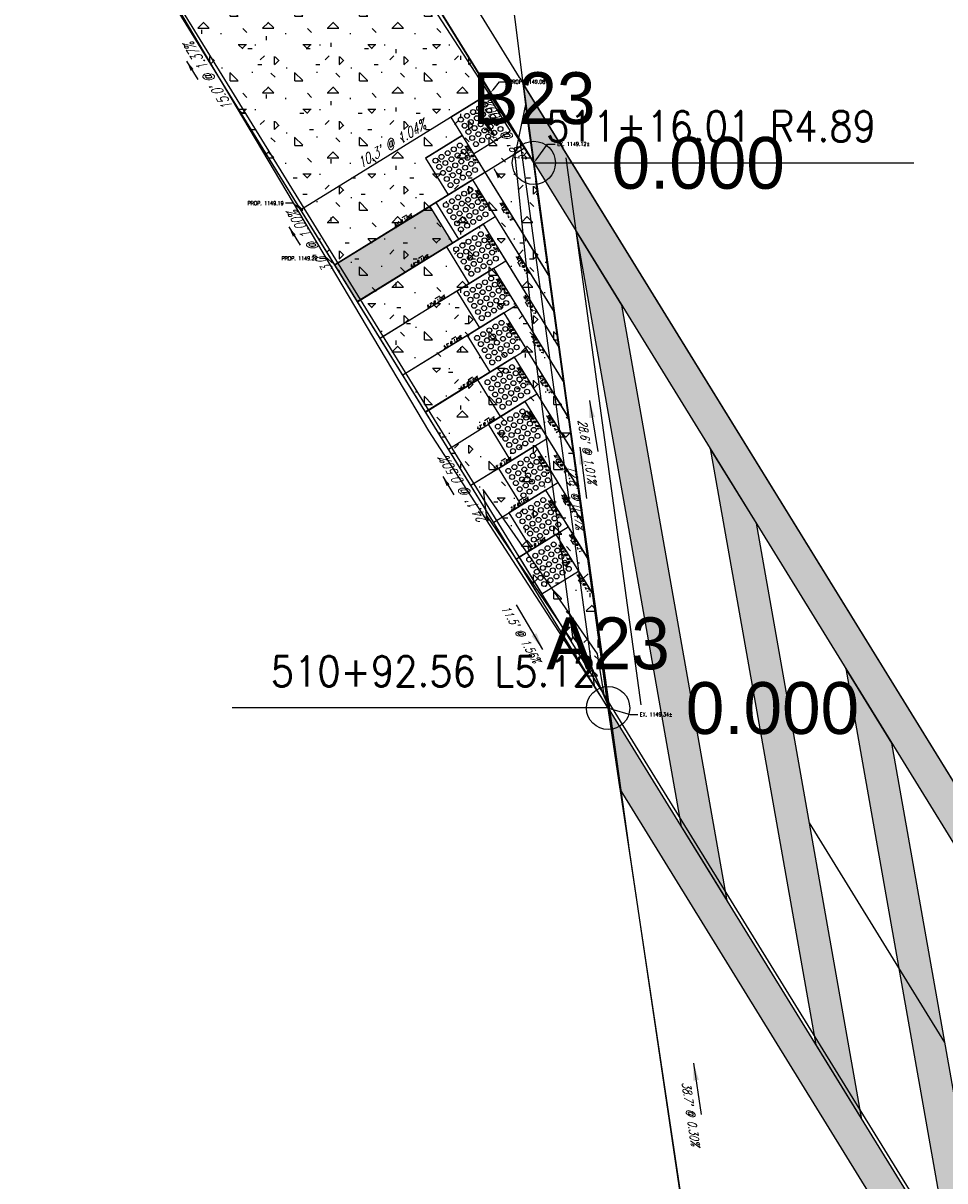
# Model space of a CAD drawing. Extents: x 167754 to 212748, y 396132 to 454338.
# Tile 22 of 147: x 180170 to 180213, y 414876 to 414930. Entities that reach past the tile are written whole.
import ezdxf
from ezdxf import colors
from ezdxf.entities.mleader import LeaderData, LeaderLine
from ezdxf.enums import TextEntityAlignment as Align
from ezdxf.math import Vec2, Vec3

# ---------------------------------------------------------------- set-up
doc = ezdxf.new("R2010")
doc.units = 0
doc.header["$MEASUREMENT"] = 0
doc.layers.get('0').update_dxf_attribs({"linetype": 'CONTINUOUS'})
for name, color, linetype, plot in [('0_3DP_MAT', 181, 'CONTINUOUS', False), ('0_EX. 3DP', 31, 'CONTINUOUS', False), ('0_QUANTITIES_PAVEMENT REMOVED', 130, 'CONTINUOUS', False), ('SC_SCRATCH-1', 7, 'CONTINUOUS', False), ('SC_SCRATCH-2', 2, 'CONTINUOUS', False)]:
    doc.layers.add(name, color=color, linetype=linetype, plot=plot)
for name, color, linetype in [('0_PNTS', 1, 'CONTINUOUS'), ('L141', 7, 'CONTINUOUS'), ('L148', 7, 'CONTINUOUS'), ('PNTDESC', 3, 'CONTINUOUS'), ('PNTELEV', 5, 'CONTINUOUS'), ('PNTNO', 7, 'CONTINUOUS'), ('PV_P_CURB', 3, 'CONTINUOUS'), ('PV_P_CURB_RAMP', 3, 'CONTINUOUS'), ('PV_P_CURB_RAMP_DOMES', 7, 'CONTINUOUS'), ('PV_P_CURB_RAMP_HATCH', 3, 'CONTINUOUS'), ('PV_P_GRADE_BREAKS', 3, 'CONTINUOUS'), ('SC_SCRATCH-6', 6, 'CONTINUOUS')]:
    doc.layers.add(name, color=color, linetype=linetype)
doc.styles.add('PTXT', font='TXT')
doc.styles.add('romans', font='romans.shx', dxfattribs={"width": 0.75, "oblique": 22.5})
doc.styles.get("Standard").update_dxf_attribs({"font": 'romans.shx', "width": 0.9})
doc.dimstyles.new('4P', dxfattribs={"dimscale": 4, "dimtxt": 0.14, "dimasz": 0.14, "dimexe": 0.05, "dimexo": 0.05, "dimgap": 0.05, "dimtad": 1, "dimzin": 0, "dimdsep": 46, "dimtxsty": 'romans', "dimcen": 0, "dimdle": 0.1, "dimclrd": 1, "dimclre": 1, "dimclrt": 7, "dimaunit": 1, "dimadec": 4, "dimazin": 0, "dimtfac": 1, "dimtmove": 0, "dimatfit": 2, "dimfxl": 1, "dimtvp": 1, "dimtolj": 1, "dimtzin": 0, "dimarcsym": 0})

# ---------------------------------------------------------------- blocks, each defined once
blk = doc.blocks.new('SPT4')
at = {"color": 0, "linetype": 'Continuous'}
blk.add_circle((0, 0), 0.5, dxfattribs=at)
blk = doc.blocks.new('SRVPNO1')
at = {"layer": 'PNTDESC', "style": 'PTXT'}
blk.add_attdef('DESC2', text='', height=1, dxfattribs=at).set_placement((0, -1.75), align=Align.CENTER)
at = {"layer": 'PNTELEV', "style": 'PTXT'}
blk.add_attdef('ELEV2', (1.5, -0.5), '', height=1, dxfattribs=at)
at = {"layer": 'PNTNO', "style": 'PTXT'}
blk.add_attdef('PT#', text='', height=1, dxfattribs=at).set_placement((0, 0.75), align=Align.CENTER)

msp = doc.modelspace()

# ---------------------------------------------------------------- hatches: boundary and pattern name
at = {"layer": 'L141', "transparency": 33554495}
h = msp.add_hatch(color=256, dxfattribs=at)
h.dxf.hatch_style = 1
h.paths.add_polyline_path([(180209.273, 414878.889), (180204.389, 414906.502), (180202.253, 414909.964), (180207.139, 414882.349)])
h = msp.add_hatch(color=256, dxfattribs=at)
h.dxf.hatch_style = 1
h.paths.add_polyline_path([(180215.557, 414868.701), (180210.673, 414896.314), (180208.538, 414899.776), (180213.423, 414872.161)])
at = {"layer": 'L148', "transparency": 33554495}
h = msp.add_hatch(color=256, dxfattribs=at)
h.dxf.hatch_style = 1
h.paths.add_polyline_path([(180189.251, 414921.185), (180190.3, 414919.485), (180185.905, 414916.772), (180184.855, 414918.474)])

# ---------------------------------------------------------------- linework, layer by layer
at = {"layer": '0_3DP_MAT', "color": 211}
for points in [[(180191.24, 414922.412), (180195.029, 414916.271)], [(180191.723, 414920.359), (180185.906, 414916.771)], [(180191.723, 414920.359), (180195.253, 414914.636)], [(180192.206, 414918.306), (180186.956, 414915.068)], [(180192.206, 414918.306), (180195.477, 414913.002)], [(180192.688, 414916.253), (180188.007, 414913.365)], [(180192.688, 414916.253), (180195.702, 414911.368)], [(180193.171, 414914.2), (180189.057, 414911.662)], [(180193.171, 414914.2), (180195.926, 414909.734)], [(180193.654, 414912.147), (180194.704, 414910.445)], [(180193.654, 414912.147), (180196.158, 414908.087)], [(180194.137, 414910.094), (180191.158, 414908.257)], [(180194.137, 414910.094), (180196.375, 414906.465)], [(180194.619, 414908.041), (180196.617, 414904.803)], [(180195.102, 414905.988), (180196.846, 414903.161)], [(180213.125, 414882.454), (180206.844, 414892.62)]]:
    msp.add_lwpolyline(points, dxfattribs=at)
for points in [[(180183.28, 414921.027, 1149.189), (180175.404, 414933.797, 1148.983)], [(180191.24, 414922.412, 1149.141), (180192.29, 414920.71, 1149.151), (180195.019, 414916.286, 1149.179)], [(180185.908, 414916.768, 1149.229), (180191.723, 414920.359, 1149.158)], [(180191.723, 414920.359, 1149.158), (180192.773, 414918.657, 1149.168), (180195.245, 414914.624, 1149.194)], [(180186.945, 414915.085, 1149.239), (180192.206, 414918.306, 1149.175)], [(180192.206, 414918.306, 1149.175), (180193.256, 414916.604, 1149.185), (180195.463, 414913.025, 1149.208)], [(180187.998, 414913.379, 1149.249), (180192.688, 414916.253, 1149.192)], [(180192.688, 414916.253, 1149.192), (180193.738, 414914.551, 1149.202), (180195.688, 414911.37, 1149.223)], [(180189.063, 414911.652, 1149.259), (180193.171, 414914.2, 1149.209)], [(180193.171, 414914.2, 1149.209), (180194.221, 414912.498, 1149.219), (180195.908, 414909.755, 1149.238)], [(180190.116, 414909.945, 1149.269), (180193.654, 414912.147, 1149.226)], [(180193.654, 414912.147, 1149.226), (180194.704, 414910.445, 1149.236), (180196.128, 414908.142, 1149.253)], [(180191.152, 414908.266, 1149.279), (180194.137, 414910.094, 1149.243)], [(180194.137, 414910.094, 1149.243), (180195.187, 414908.392, 1149.253), (180196.35, 414906.506, 1149.267)], [(180192.217, 414906.558, 1149.289), (180194.619, 414908.041, 1149.26)], [(180194.619, 414908.041, 1149.26), (180195.669, 414906.339, 1149.27), (180196.572, 414904.876, 1149.282)], [(180193.269, 414904.853, 1149.299), (180195.102, 414905.988, 1149.277)], [(180195.102, 414905.988, 1149.277), (180196.152, 414904.286, 1149.287), (180196.794, 414903.245, 1149.297)]]:
    msp.add_polyline3d(points, dxfattribs=at)
at = {"layer": '0_QUANTITIES_PAVEMENT REMOVED'}
msp.add_lwpolyline([(180191.864, 414906.879), (180195.824, 414901.08), (180195.88, 414901.246), (180196.455, 414900.518), (180197.35, 414898.463), (180197.028, 414900.454), (180191.724, 414908.076), (180191.864, 414906.879)], dxfattribs=at)
at = {"layer": 'L141'}
for points in [[(180209.273, 414878.889), (180204.389, 414906.502), (180202.253, 414909.964), (180207.139, 414882.349)], [(180215.557, 414868.701), (180210.673, 414896.314), (180208.538, 414899.776), (180213.423, 414872.161)]]:
    msp.add_lwpolyline(points, close=True, dxfattribs=at)
at = {"layer": 'L148'}
msp.add_lwpolyline([(180189.251, 414921.185), (180190.3, 414919.485), (180185.905, 414916.772), (180184.855, 414918.474), (180189.251, 414921.185)], close=True, dxfattribs=at)
at = {"layer": 'PV_P_CURB_RAMP_DOMES'}
for points in [[(180190.234, 414925.316), (180191.284, 414923.614)], [(180191.284, 414923.614), (180192.986, 414924.664)], [(180189.055, 414923.415), (180190.758, 414924.465)], [(180190.758, 414924.465), (180189.055, 414923.415)], [(180190.758, 414924.465), (180191.808, 414922.763)], [(180190.758, 414924.465), (180191.808, 414922.763)], [(180189.055, 414923.415), (180190.105, 414921.713)], [(180190.105, 414921.713), (180191.808, 414922.763)], [(180189.538, 414921.362), (180191.24, 414922.412)], [(180191.24, 414922.412), (180189.538, 414921.362)], [(180191.24, 414922.412), (180192.29, 414920.71)], [(180191.24, 414922.412), (180192.29, 414920.71)], [(180189.538, 414921.362), (180190.588, 414919.66)], [(180190.021, 414919.309), (180191.723, 414920.359)], [(180191.723, 414920.359), (180190.021, 414919.309)], [(180190.588, 414919.66), (180192.29, 414920.71)], [(180191.723, 414920.359), (180192.773, 414918.657)], [(180191.723, 414920.359), (180192.773, 414918.657)], [(180190.021, 414919.309), (180191.071, 414917.607)], [(180190.504, 414917.256), (180192.206, 414918.306)], [(180192.206, 414918.306), (180190.504, 414917.256)], [(180191.071, 414917.607), (180192.773, 414918.657)], [(180192.206, 414918.306), (180193.256, 414916.604)], [(180192.206, 414918.306), (180193.256, 414916.604)], [(180190.504, 414917.256), (180191.554, 414915.554)], [(180190.986, 414915.203), (180192.688, 414916.253)], [(180192.688, 414916.253), (180190.986, 414915.203)], [(180191.554, 414915.554), (180193.256, 414916.604)], [(180192.688, 414916.253), (180193.738, 414914.551)], [(180192.688, 414916.253), (180193.738, 414914.551)], [(180190.986, 414915.203), (180192.036, 414913.501)], [(180192.036, 414913.501), (180193.738, 414914.551)], [(180191.469, 414913.15), (180193.171, 414914.2)], [(180193.171, 414914.2), (180191.469, 414913.15)], [(180193.171, 414914.2), (180194.221, 414912.498)], [(180193.171, 414914.2), (180194.221, 414912.498)], [(180191.469, 414913.15), (180192.519, 414911.448)], [(180192.519, 414911.448), (180194.221, 414912.498)], [(180191.952, 414911.097), (180193.654, 414912.147)], [(180193.654, 414912.147), (180191.952, 414911.097)], [(180193.654, 414912.147), (180194.704, 414910.445)], [(180193.654, 414912.147), (180194.704, 414910.445)], [(180191.952, 414911.097), (180193.002, 414909.395)], [(180193.002, 414909.395), (180194.704, 414910.445)], [(180192.434, 414909.044), (180194.137, 414910.094)], [(180194.137, 414910.094), (180192.434, 414909.044)], [(180194.137, 414910.094), (180195.187, 414908.392)], [(180194.137, 414910.094), (180195.187, 414908.392)], [(180192.434, 414909.044), (180193.484, 414907.342)], [(180192.917, 414906.991), (180194.619, 414908.041)], [(180194.619, 414908.041), (180192.917, 414906.991)], [(180193.484, 414907.342), (180195.187, 414908.392)], [(180194.619, 414908.041), (180195.669, 414906.339)], [(180194.619, 414908.041), (180195.669, 414906.339)], [(180192.917, 414906.991), (180193.967, 414905.289)], [(180193.4, 414904.938), (180195.102, 414905.988)], [(180195.102, 414905.988), (180193.4, 414904.938)], [(180193.967, 414905.289), (180195.669, 414906.339)], [(180195.102, 414905.988), (180196.152, 414904.286)], [(180195.102, 414905.988), (180196.152, 414904.286)], [(180193.4, 414904.938), (180194.45, 414903.236)], [(180194.45, 414903.236), (180196.152, 414904.286)]]:
    msp.add_lwpolyline(points, dxfattribs=at)
for centre in [(180191.545, 414925.728), (180191.828, 414925.903), (180192.003, 414925.619), (180190.695, 414925.204), (180190.978, 414925.378), (180191.153, 414925.095), (180191.262, 414925.553), (180191.436, 414925.27), (180191.72, 414925.445), (180191.895, 414925.161), (180192.178, 414925.336), (180190.87, 414924.92), (180191.044, 414924.637), (180191.328, 414924.812), (180191.611, 414924.986), (180191.786, 414924.703), (180192.069, 414924.878), (180192.244, 414924.594), (180192.353, 414925.053), (180192.528, 414924.769), (180190.65, 414924.002), (180191.219, 414924.353), (180191.394, 414924.07), (180191.503, 414924.528), (180191.677, 414924.245), (180191.961, 414924.42), (180189.8, 414923.477), (180190.083, 414923.652), (180190.367, 414923.827), (180190.541, 414923.544), (180190.825, 414923.719), (180189.516, 414923.303), (180189.691, 414923.019), (180189.975, 414923.194), (180190.258, 414923.369), (180190.433, 414923.085), (180190.716, 414923.26), (180190.891, 414922.977), (180191, 414923.435), (180191.174, 414923.152), (180189.866, 414922.736), (180190.041, 414922.452), (180190.149, 414922.911), (180190.324, 414922.627), (180190.608, 414922.802), (180190.782, 414922.519), (180191.066, 414922.693), (180191.349, 414922.868), (180190.216, 414922.169), (180190.499, 414922.344), (180191.133, 414921.949), (180190.282, 414921.424), (180190.566, 414921.599), (180190.849, 414921.774), (180191.024, 414921.491), (180191.307, 414921.665), (180191.482, 414921.382), (180189.999, 414921.25), (180190.174, 414920.966), (180190.457, 414921.141), (180190.632, 414920.858), (180190.741, 414921.316), (180190.915, 414921.032), (180191.199, 414921.207), (180191.374, 414920.924), (180191.657, 414921.099), (180191.832, 414920.815), (180190.349, 414920.683), (180190.523, 414920.399), (180190.807, 414920.574), (180190.982, 414920.291), (180191.09, 414920.749), (180191.265, 414920.466), (180191.549, 414920.64), (180190.698, 414920.116), (180191.332, 414919.721), (180191.615, 414919.896), (180190.482, 414919.196), (180190.765, 414919.371), (180191.049, 414919.546), (180191.223, 414919.263), (180191.507, 414919.438), (180191.79, 414919.612), (180191.965, 414919.329), (180190.657, 414918.913), (180190.94, 414919.088), (180191.115, 414918.804), (180191.398, 414918.979), (180191.573, 414918.696), (180191.682, 414919.154), (180191.856, 414918.871), (180192.14, 414919.046), (180192.315, 414918.762), (180190.831, 414918.63), (180191.006, 414918.346), (180191.29, 414918.521), (180191.464, 414918.238), (180191.748, 414918.412), (180192.031, 414918.587), (180191.181, 414918.063), (180191.815, 414917.668), (180192.098, 414917.843), (180190.964, 414917.143), (180191.248, 414917.318), (180191.423, 414917.035), (180191.531, 414917.493), (180191.706, 414917.21), (180191.99, 414917.384), (180192.164, 414917.101), (180192.273, 414917.559), (180192.448, 414917.276), (180191.139, 414916.86), (180191.314, 414916.577), (180191.597, 414916.751), (180191.881, 414916.926), (180192.056, 414916.643), (180192.339, 414916.818), (180192.514, 414916.534), (180192.623, 414916.992), (180192.797, 414916.709), (180191.489, 414916.293), (180191.664, 414916.01), (180191.772, 414916.468), (180191.947, 414916.185), (180192.231, 414916.359), (180192.014, 414915.44), (180192.297, 414915.615), (180192.581, 414915.79), (180192.756, 414915.506), (180191.447, 414915.09), (180191.731, 414915.265), (180191.905, 414914.982), (180192.189, 414915.157), (180192.472, 414915.331), (180192.647, 414915.048), (180192.93, 414915.223), (180193.105, 414914.939), (180191.622, 414914.807), (180191.797, 414914.524), (180192.08, 414914.698), (180192.255, 414914.415), (180192.364, 414914.873), (180192.538, 414914.59), (180192.822, 414914.765), (180192.997, 414914.481), (180193.28, 414914.656), (180191.972, 414914.24), (180192.146, 414913.957), (180192.43, 414914.132), (180192.713, 414914.306), (180192.497, 414913.387), (180192.78, 414913.562), (180192.955, 414913.278), (180193.064, 414913.737), (180193.238, 414913.453), (180191.93, 414913.037), (180192.105, 414912.754), (180192.213, 414913.212), (180192.388, 414912.929), (180192.672, 414913.104), (180192.846, 414912.82), (180193.13, 414912.995), (180193.413, 414913.17), (180193.588, 414912.886), (180192.28, 414912.47), (180192.563, 414912.645), (180192.738, 414912.362), (180193.021, 414912.537), (180193.196, 414912.253), (180193.305, 414912.712), (180193.479, 414912.428), (180193.763, 414912.603), (180192.454, 414912.187), (180192.629, 414911.904), (180192.913, 414912.078), (180193.546, 414911.684), (180192.696, 414911.159), (180192.979, 414911.334), (180193.263, 414911.509), (180193.438, 414911.225), (180193.721, 414911.4), (180192.413, 414910.984), (180192.587, 414910.701), (180192.871, 414910.876), (180193.046, 414910.592), (180193.154, 414911.05), (180193.329, 414910.767), (180193.612, 414910.942), (180193.787, 414910.658), (180193.896, 414911.117), (180194.071, 414910.833), (180192.762, 414910.417), (180192.937, 414910.134), (180193.22, 414910.309), (180193.504, 414910.484), (180193.679, 414910.2), (180193.962, 414910.375), (180194.246, 414910.55), (180193.112, 414909.851), (180193.395, 414910.025), (180194.029, 414909.63), (180193.179, 414909.106), (180193.462, 414909.281), (180193.637, 414908.997), (180193.746, 414909.456), (180193.92, 414909.172), (180194.204, 414909.347), (180194.379, 414909.064), (180192.895, 414908.931), (180193.07, 414908.648), (180193.354, 414908.823), (180193.528, 414908.539), (180193.812, 414908.714), (180194.095, 414908.889), (180194.27, 414908.605), (180194.553, 414908.78), (180194.728, 414908.497), (180193.245, 414908.364), (180193.42, 414908.081), (180193.703, 414908.256), (180193.878, 414907.972), (180193.987, 414908.431), (180194.161, 414908.147), (180194.445, 414908.322), (180193.595, 414907.797), (180194.228, 414907.403), (180194.512, 414907.577), (180193.378, 414906.878), (180193.661, 414907.053), (180193.945, 414907.228), (180194.12, 414906.944), (180194.403, 414907.119), (180194.687, 414907.294), (180194.861, 414907.011), (180193.553, 414906.595), (180193.728, 414906.311), (180193.836, 414906.769), (180194.011, 414906.486), (180194.294, 414906.661), (180194.469, 414906.377), (180194.578, 414906.836), (180194.753, 414906.552), (180195.036, 414906.727), (180195.211, 414906.444), (180193.902, 414906.028), (180194.186, 414906.203), (180194.361, 414905.919), (180194.644, 414906.094), (180194.928, 414906.269), (180194.077, 414905.744), (180194.711, 414905.349), (180194.994, 414905.524), (180195.169, 414905.241), (180193.861, 414904.825), (180194.144, 414905), (180194.319, 414904.716), (180194.428, 414905.175), (180194.602, 414904.891), (180194.886, 414905.066), (180195.061, 414904.783), (180195.344, 414904.957), (180194.036, 414904.542), (180194.21, 414904.258), (180194.494, 414904.433), (180194.777, 414904.608), (180194.952, 414904.324), (180195.235, 414904.499), (180195.41, 414904.216), (180195.519, 414904.674), (180195.694, 414904.391), (180194.385, 414903.975), (180194.56, 414903.691), (180194.669, 414904.15), (180194.843, 414903.866), (180195.127, 414904.041)]:
    msp.add_circle(centre, 0.115, dxfattribs=at)

# ---------------------------------------------------------------- texts
at = {"layer": '0_3DP_MAT', "style": 'romans', "oblique": 22.5, "width": 0.75}
for s, height, rotation, p in [("15.0' @ 1.37%", 0.48, 121.6677, (180179.206, 414927.328)), ("3.8' @ 1.00%", 0.48, 121.6677, (180192.939, 414924.741)), ("10.3' @ 1.04%", 0.48, 31.6677, (180187.592, 414923.875)), ("28.6' @ 1.01%", 0.4, 279.2868, (180196.355, 414909.795)), ("11.5' @ 1.56%", 0.4, 300.4836, (180193.3, 414901.277, -1149.35))]:
    msp.add_text(s, height=height, rotation=rotation, dxfattribs=at).set_placement(p, align=Align.CENTER)
at = {"layer": '0_3DP_MAT', "color": 211, "style": 'romans', "oblique": 22.5, "width": 0.75}
for s, height, rotation, p in [("6.7' @ 0.81%", 0.12, 121.7142, (180192.171, 414924.641)), ("2.0' @ 1.00%", 0.12, 121.6677, (180191.249, 414923.593)), ("2.0' @ 0.50%", 0.12, 121.6677, (180191.731, 414921.54)), ("5.7' @ 0.53%", 0.12, 121.7119, (180192.877, 414920.954)), ("7.5' @ 1.04%", 0.12, 31.6802, (180188.027, 414920.477)), ("2.0' @ 0.50%", 0.12, 121.6677, (180192.214, 414919.487)), ("6.8' @ 1.04%", 0.12, 31.701, (180188.794, 414918.598, 861.895)), ("5.2' @ 0.53%", 0.12, 121.6637, (180193.62, 414918.477, 861.874)), ("2.0' @ 0.50%", 0.12, 121.6677, (180192.697, 414917.434)), ("6.2' @ 1.04%", 0.12, 31.4781, (180189.559, 414916.723)), ("4.7' @ 0.54%", 0.12, 121.5048, (180193.975, 414916.62, 861.886)), ("2.0' @ 0.50%", 0.12, 121.6677, (180193.179, 414915.381)), ("5.5' @ 1.04%", 0.12, 31.4976, (180190.326, 414914.845)), ("4.2' @ 0.55%", 0.12, 121.6605, (180194.325, 414914.794, 861.898)), ("2.0' @ 0.50%", 0.12, 121.6677, (180193.662, 414913.328)), ("4.8' @ 1.04%", 0.12, 31.8118, (180191.094, 414912.964)), ("3.7' @ 0.57%", 0.12, 121.5041, (180194.679, 414912.94, 861.91)), ("4.2' @ 1.04%", 0.12, 31.8976, (180191.864, 414911.08, 861.936)), ("2.0' @ 0.50%", 0.12, 121.6677, (180194.145, 414911.275)), ("3.2' @ 0.58%", 0.12, 121.5934, (180195.031, 414911.106, 861.921)), ("24.1' @ 0.50%", 0.48, 121.6677, (180191.051, 414908.125)), ("3.5' @ 1.04%", 0.12, 31.4782, (180192.626, 414909.211)), ("2.0' @ 0.50%", 0.12, 121.6677, (180194.628, 414909.222)), ("2.7' @ 0.61%", 0.12, 121.7254, (180195.382, 414909.272, 861.933)), ("2.8' @ 1.04%", 0.12, 31.6832, (180193.438, 414907.36)), ("2.2' @ 0.65%", 0.12, 121.6757, (180195.735, 414907.428, 861.945)), ("2.0' @ 0.50%", 0.12, 121.6677, (180195.11, 414907.169)), ("1.7' @ 0.70%", 0.12, 121.6828, (180196.087, 414905.586, 861.957)), ("2.2' @ 1.04%", 0.12, 31.7503, (180194.205, 414905.481)), ("2.0' @ 0.50%", 0.12, 121.6677, (180195.593, 414905.116)), ("1.2' @ 0.81%", 0.12, 121.6807, (180196.439, 414903.744, 861.969))]:
    msp.add_text(s, height=height, rotation=rotation, dxfattribs=at).set_placement(p, align=Align.CENTER)
at = {"layer": '0_EX. 3DP', "style": 'romans', "oblique": 22.5, "width": 0.75}
for s, rotation, p in [("12.8' @ 0.47%", 277.5584, (180195.834, 414907.674)), ("38.7' @ 0.30%", 278.5233, (180201.15, 414879.115))]:
    msp.add_text(s, height=0.4, rotation=rotation, dxfattribs=at).set_placement(p, align=Align.CENTER)
at = {"layer": 'SC_SCRATCH-6', "width": 0.9}
msp.add_text('510+92.56 L5.12', height=1.4, dxfattribs=at).set_placement((180196.949, 414899.647), align=Align.MIDDLE_RIGHT)

# ---------------------------------------------------------------- leaders
at = {"layer": '0_3DP_MAT'}
for points, override in [([(180177.984, 414927.916), (180178.509, 414927.065)], {"dimscale": 20, "dimtxt": 0.12, "dimasz": 0.024, "dimdec": 2}), ([(180191.729, 414925.308), (180192.254, 414924.457)], {"dimscale": 20, "dimtxt": 0.12, "dimasz": 0.024, "dimdec": 2}), ([(180182.723, 414920.233), (180183.248, 414919.382)], {"dimscale": 20, "dimtxt": 0.12, "dimasz": 0.024, "dimdec": 2}), ([(180196.649, 414912.19), (180197.036, 414909.822)], {"dimscale": 20, "dimtxt": 0.12, "dimasz": 0.04, "dimdec": 2}), ([(180194.49, 414900.66, -1149.35), (180193.272, 414902.728, -1149.35)], {"dimscale": 20, "dimtxt": 0.12, "dimasz": 0.04, "dimdec": 2})]:
    msp.add_leader(points, dimstyle='4P', override=override, dxfattribs=at)
at = {"layer": '0_3DP_MAT', "color": 211}
for points, override in [([(180191.867, 414924.784), (180191.999, 414924.571)], {"dimscale": 5, "dimtxt": 0.12, "dimasz": 0.01, "dimdec": 2}), ([(180190.949, 414923.731), (180191.08, 414923.519)], {"dimscale": 5, "dimtxt": 0.12, "dimasz": 0.01, "dimdec": 2}), ([(180192.221, 414922.938), (180192.352, 414922.726)], {"dimscale": 20, "dimtxt": 0.12, "dimasz": 0.024, "dimdec": 2}), ([(180191.431, 414921.678), (180191.563, 414921.465)], {"dimscale": 5, "dimtxt": 0.12, "dimasz": 0.01, "dimdec": 2}), ([(180192.575, 414921.096), (180192.706, 414920.883)], {"dimscale": 5, "dimtxt": 0.12, "dimasz": 0.01, "dimdec": 2}), ([(180188.172, 414920.781), (180187.959, 414920.65)], {"dimscale": 5, "dimtxt": 0.12, "dimasz": 0.01, "dimdec": 2}), ([(180191.914, 414919.625), (180192.045, 414919.412)], {"dimscale": 5, "dimtxt": 0.12, "dimasz": 0.01, "dimdec": 2}), ([(180188.937, 414918.901, 861.895), (180188.724, 414918.769, 861.895)], {"dimscale": 5, "dimtxt": 0.12, "dimasz": 0.01, "dimdec": 2}), ([(180193.318, 414918.619, 861.874), (180193.449, 414918.406, 861.874)], {"dimscale": 5, "dimtxt": 0.12, "dimasz": 0.01, "dimdec": 2}), ([(180192.397, 414917.572), (180192.528, 414917.359)], {"dimscale": 5, "dimtxt": 0.12, "dimasz": 0.01, "dimdec": 2}), ([(180189.703, 414917.026), (180189.489, 414916.895)], {"dimscale": 5, "dimtxt": 0.12, "dimasz": 0.01, "dimdec": 2}), ([(180193.671, 414916.765, 861.886), (180193.802, 414916.552, 861.886)], {"dimscale": 5, "dimtxt": 0.12, "dimasz": 0.01, "dimdec": 2}), ([(180190.468, 414915.147), (180190.255, 414915.016)], {"dimscale": 5, "dimtxt": 0.12, "dimasz": 0.01, "dimdec": 2}), ([(180192.88, 414915.519), (180193.011, 414915.306)], {"dimscale": 5, "dimtxt": 0.12, "dimasz": 0.01, "dimdec": 2}), ([(180194.021, 414914.939, 861.898), (180194.152, 414914.726, 861.898)], {"dimscale": 5, "dimtxt": 0.12, "dimasz": 0.01, "dimdec": 2}), ([(180193.362, 414913.466), (180193.493, 414913.253)], {"dimscale": 5, "dimtxt": 0.12, "dimasz": 0.01, "dimdec": 2}), ([(180191.238, 414913.269), (180191.026, 414913.137)], {"dimscale": 5, "dimtxt": 0.12, "dimasz": 0.01, "dimdec": 2}), ([(180194.377, 414913.082, 861.91), (180194.508, 414912.869, 861.91)], {"dimscale": 5, "dimtxt": 0.12, "dimasz": 0.01, "dimdec": 2}), ([(180192.008, 414911.385, 861.936), (180191.795, 414911.253, 861.936)], {"dimscale": 5, "dimtxt": 0.12, "dimasz": 0.01, "dimdec": 2}), ([(180193.845, 414911.413), (180193.976, 414911.2)], {"dimscale": 5, "dimtxt": 0.12, "dimasz": 0.01, "dimdec": 2}), ([(180194.728, 414911.248, 861.921), (180194.859, 414911.035, 861.921)], {"dimscale": 5, "dimtxt": 0.12, "dimasz": 0.01, "dimdec": 2}), ([(180192.768, 414909.512), (180192.555, 414909.382)], {"dimscale": 5, "dimtxt": 0.12, "dimasz": 0.01, "dimdec": 2}), ([(180194.328, 414909.36), (180194.459, 414909.147)], {"dimscale": 5, "dimtxt": 0.12, "dimasz": 0.01, "dimdec": 2}), ([(180195.082, 414909.41, 861.933), (180195.213, 414909.197, 861.933)], {"dimscale": 5, "dimtxt": 0.12, "dimasz": 0.01, "dimdec": 2}), ([(180189.851, 414908.677), (180190.376, 414907.826)], {"dimscale": 20, "dimtxt": 0.12, "dimasz": 0.024, "dimdec": 2}), ([(180193.576, 414907.66), (180193.363, 414907.529)], {"dimscale": 5, "dimtxt": 0.12, "dimasz": 0.01, "dimdec": 2}), ([(180195.435, 414907.566, 861.945), (180195.566, 414907.353, 861.945)], {"dimscale": 5, "dimtxt": 0.12, "dimasz": 0.01, "dimdec": 2}), ([(180194.81, 414907.307), (180194.942, 414907.094)], {"dimscale": 5, "dimtxt": 0.12, "dimasz": 0.01, "dimdec": 2}), ([(180194.343, 414905.781), (180194.13, 414905.65)], {"dimscale": 5, "dimtxt": 0.12, "dimasz": 0.01, "dimdec": 2}), ([(180195.781, 414905.733, 861.957), (180195.913, 414905.52, 861.957)], {"dimscale": 5, "dimtxt": 0.12, "dimasz": 0.01, "dimdec": 2}), ([(180195.293, 414905.254), (180195.424, 414905.041)], {"dimscale": 5, "dimtxt": 0.12, "dimasz": 0.01, "dimdec": 2}), ([(180196.134, 414903.891, 861.969), (180196.265, 414903.678, 861.969)], {"dimscale": 5, "dimtxt": 0.12, "dimasz": 0.01, "dimdec": 2})]:
    msp.add_leader(points, dimstyle='4P', override=override, dxfattribs=at)
at = {"layer": '0_3DP_MAT'}
ml = msp.add_multileader_mtext('Standard', dxfattribs=at)
ml.set_content('EX. 1149.12±', color=256)
ml.set_leader_properties()
ml.build(insert=Vec2(0, 0))
ml.multileader.update_dxf_attribs({"dogleg_length": 0.36, "arrow_head_size": 0.18})
ctx = ml.context
ctx.base_point, ctx.char_height, ctx.arrow_head_size, ctx.landing_gap_size, ctx.plane_origin = Vec3(180195.07, 414924.072, 1148.051), 0.18, 0.18, 0.09, Vec3(180177.872, 414932.985, 1148.051)
notes = []
notes.append((ctx, [(0, (1, 1, 0), (180194.71, 414924.072, 1148.051), (1, 0), 0.36, [(0, [(180194.077, 414923.2, 1148.051)], 0, [])])]))
ctx.mtext.insert, ctx.mtext.flow_direction = Vec3(180195.16, 414924.162, 1148.051), 5
ctx.mtext.has_bg_fill, ctx.mtext.bg_color, ctx.mtext.bg_scale_factor, ctx.mtext.bg_transparency, ctx.mtext.use_window_bg_color = 1, -1027028792, 1.5, 0, 1
ml = msp.add_multileader_mtext('Standard', dxfattribs=at)
ml.set_content('EX. 1149.34±', color=256)
ml.set_leader_properties()
ml.build(insert=Vec2(0, 0))
ml.multileader.update_dxf_attribs({"dogleg_length": 0.36, "arrow_head_size": 0.18})
ctx = ml.context
ctx.base_point, ctx.char_height, ctx.arrow_head_size, ctx.landing_gap_size, ctx.plane_origin = Vec3(180198.896, 414897.649, 1147.995), 0.18, 0.18, 0.09, Vec3(180181.668, 414905.34, 1147.995)
notes.append((ctx, [(0, (1, 1, 0), (180198.536, 414897.649, 1147.995), (1, 0), 0.36, [(0, [(180197.519, 414897.944, 1147.995)], 0, [])])]))
ctx.mtext.insert, ctx.mtext.flow_direction = Vec3(180198.986, 414897.739, 1147.995), 5
ctx.mtext.has_bg_fill, ctx.mtext.bg_color, ctx.mtext.bg_scale_factor, ctx.mtext.bg_transparency, ctx.mtext.use_window_bg_color = 1, -1027028792, 1.5, 0, 1
at = {"layer": '0_EX. 3DP'}
for points in [[(180196.204, 414910.025), (180196.52, 414907.646)], [(180201.477, 414881.492), (180201.833, 414879.119)]]:
    msp.add_leader(points, dimstyle='4P', override={"dimscale": 20, "dimtxt": 0.12, "dimasz": 0.04, "dimdec": 2}, dxfattribs=at)
for ctx, leaders in notes:
    for number, flags, end, landing, length, lines in leaders:
        leader = LeaderData()
        leader.index, (leader.has_last_leader_line, leader.has_dogleg_vector, leader.attachment_direction) = number, flags
        leader.last_leader_point, leader.dogleg_vector, leader.dogleg_length = Vec3(end), Vec3(landing), length
        for number, points, colour, breaks in lines:
            line = LeaderLine()
            line.index, line.vertices, line.color, line.breaks = number, Vec3.list(points), colors.encode_raw_color(colour), breaks
            leader.lines.append(line)
        ctx.leaders.append(leader)

# ---------------------------------------------------------------- next in the draw order: hatches: boundary and pattern name
at = {"layer": 'L141', "transparency": 33554495}
h = msp.add_hatch(color=256, dxfattribs=at)
h.dxf.hatch_style = 1
h.paths.add_polyline_path([(180203.038, 414889.011), (180198.157, 414916.605), (180196.022, 414920.067), (180200.907, 414892.452)])
at = {"layer": 'PV_P_CURB_RAMP_HATCH', "transparency": 33554495}
h = msp.add_hatch(dxfattribs=at)
h.set_pattern_fill('CONCRE', color=256, scale=3, pattern_type=2)
h.set_pattern_definition([(0, (0, 0), (3, 3), [0.375, -2.625]), (90, (0, 0), (-3, 3), [0.375, -2.625]), (135, (0.375, 0), (-2.999999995, 2e-16), [0.5303301, -3.7123107]), (0, (0.375, 1.6875), (3, 3), [0.375, -2.625]), (45, (0.5625, 1.5), (0, 2.999999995), [0.2651649, -3.9774756]), (135, (0.5625, 1.5), (-2.999999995, 2e-16), [0.2651649, -3.9774756]), (0, (1.5, 2.4375), (3, 3), [0.5303301, -2.4696699]), (45, (1.5, 2.4375), (0, 2.999999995), [0.375, -3.8676408]), (135, (2.0303, 2.4375), (-2.999999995, 2e-16), [0.375, -3.8676408]), (90, (2.0625, 0.75), (-3, 3), [0.375, -2.625]), (45, (2.0625, 0.75), (0, 2.999999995), [0.2651649, -3.9774756]), (135, (2.25, 0.9375), (-2.999999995, 2e-16), [0.2651649, -3.9774756]), (0, (0.375, 0.75), (3, 3), [0.1875, -2.5125]), (0, (2.625, 1.5), (3, 3), [0.1875, -2.5125]), (90, (1.6875, 1.875), (-3, 3), [0.1875, -2.5125]), (135, (2.0625, 0.1875), (-2.999999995, 2e-16), [0.2651649, -3.9774756]), (135, (0.75, 2.25), (-2.999999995, 2e-16), [0.2651649, -3.9774756]), (45, (1.4062, 0.9844), (0, 2.999999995), [0.2651649, -3.9774756]), (90, (1.0312, 0.375), (-3, 3), [0.046875, -2.953125]), (90, (1.172, 1.6406), (-3, 3), [0.046875, -2.953125]), (90, (2.578, 2.1562), (-3, 3), [0.046875, -2.953125]), (90, (2.625, 0.5625), (-3, 3), [0.046875, -2.953125])])
h.paths.add_polyline_path([(180194.074, 414923.224), (180197.552, 414897.89), (180175.404, 414933.797), (180170.408, 414942.465), (180178.996, 414947.762), (180184.196, 414939.22)])

# ---------------------------------------------------------------- next in the draw order: linework, layer by layer
at = {"layer": '0_3DP_MAT', "color": 211}
for points in [[(180190.758, 414924.465), (180194.804, 414917.905)], [(180194.074, 414923.224), (180197.552, 414897.89)], [(180195.56, 414923.428), (180199.039, 414898.094)]]:
    msp.add_lwpolyline(points, dxfattribs=at)
for points in [[(180193.709, 414925.905, 1149.092), (180197.489, 414898.144, 1149.343), (180202.209, 414866.319, 1149.458)], [(180190.758, 414924.465, 1149.114), (180191.808, 414922.763, 1149.134), (180194.795, 414917.928, 1149.164)], [(180197.519, 414897.944, 1149.34), (180184.855, 414918.474, 1149.219)]]:
    msp.add_polyline3d(points, dxfattribs=at)
at = {"layer": '0_EX. 3DP'}
msp.add_polyline3d([(180203.228, 414859.85, 1149.458), (180197.489, 414898.144, 1149.343), (180196.455, 414900.518, 1149.269), (180195.88, 414901.246, 1149.188), (180194.202, 414913.892, 1149.128), (180193.208, 414923.54, 1149.06), (180193.709, 414925.905, 1149.092)], dxfattribs=at)
at = {"layer": '0_PNTS'}
for p in [(180194.077, 414923.2), (180197.519, 414897.944)]:
    msp.add_point(p, dxfattribs=at)
at = {"layer": 'L141'}
for points in [[(180203.038, 414889.011), (180198.157, 414916.605), (180196.022, 414920.067), (180200.907, 414892.452)], [(180197.519, 414897.944), (180236.547, 414834.673), (180236.95, 414831.162), (180198.076, 414894.183)]]:
    msp.add_lwpolyline(points, close=True, dxfattribs=at)
at = {"layer": 'PV_P_CURB', "elevation": 1148.051}
msp.add_lwpolyline([(180193.43, 414924.25), (180196.871, 414898.994)], dxfattribs=at)
at = {"layer": 'PV_P_CURB_RAMP'}
msp.add_lwpolyline([(180194.074, 414923.224), (180197.552, 414897.89), (180175.404, 414933.797), (180170.408, 414942.465), (180178.996, 414947.762), (180184.196, 414939.22)], close=True, dxfattribs=at)
at = {"layer": 'SC_SCRATCH-1', "elevation": 1149.35}
msp.add_lwpolyline([(180197.873, 414895.554), (180194.165, 414922.371)], dxfattribs=at)
at = {"layer": 'SC_SCRATCH-2'}
msp.add_lwpolyline([(180193.686, 414925.798), (180198.46, 414891.598)], dxfattribs=at)

# ---------------------------------------------------------------- next in the draw order: block references
at = {"layer": '0_PNTS', "xscale": 2, "yscale": 2, "zscale": 2}
for p in [(180194.077, 414923.2), (180197.519, 414897.944)]:
    msp.add_blockref('SPT4', p, dxfattribs=at)
at = {"layer": '0_PNTS', "xscale": 2.4, "yscale": 2.4, "zscale": 2.4}
msp.add_blockref('SRVPNO1', (180197.519, 414897.944), dxfattribs=at).add_auto_attribs({'PT#': 'A23', 'ELEV2': '0.000'})

# ---------------------------------------------------------------- next in the draw order: texts
at = {"layer": 'SC_SCRATCH-6', "width": 0.9}
msp.add_text('511+16.01 R4.89', height=1.4, dxfattribs=at).set_placement((180194.647, 414924.897), align=Align.MIDDLE_LEFT)

# ---------------------------------------------------------------- next in the draw order: leaders
at = {"layer": 'SC_SCRATCH-6', "has_arrowhead": 0}
for points in [[(180194.077, 414923.2), (180194.087, 414923.197), (180211.687, 414923.197)], [(180197.519, 414897.944), (180197.509, 414897.947), (180180.089, 414897.947)]]:
    msp.add_leader(points, dimstyle='4P', override={"dimscale": 20, "dimasz": 0.1}, dxfattribs=at)

# ---------------------------------------------------------------- next in the draw order: leaders
at = {"layer": '0_3DP_MAT'}
ml = msp.add_multileader_mtext('Standard', dxfattribs=at)
ml.set_content('PROP. 1149.08', color=256)
ml.set_leader_properties()
ml.build(insert=Vec2(0, 0))
ml.multileader.update_dxf_attribs({"dogleg_length": 0.36, "arrow_head_size": 0.18})
ctx = ml.context
ctx.base_point, ctx.char_height, ctx.arrow_head_size, ctx.landing_gap_size, ctx.plane_origin = Vec3(180192.844, 414926.956), 0.18, 0.18, 0.09, Vec3(180175.867, 414936.236)
notes = []
notes.append((ctx, [(0, (1, 1, 0), (180192.484, 414926.956), (1, 0), 0.36, [(0, [(180192.072, 414926.45)], 0, [])])]))
ctx.mtext.insert, ctx.mtext.flow_direction = Vec3(180192.934, 414927.046), 5
ctx.mtext.has_bg_fill, ctx.mtext.bg_color, ctx.mtext.bg_scale_factor, ctx.mtext.bg_transparency, ctx.mtext.use_window_bg_color = 1, -1027028792, 1.5, 0, 1
for ctx, leaders in notes:
    for number, flags, end, landing, length, lines in leaders:
        leader = LeaderData()
        leader.index, (leader.has_last_leader_line, leader.has_dogleg_vector, leader.attachment_direction) = number, flags
        leader.last_leader_point, leader.dogleg_vector, leader.dogleg_length = Vec3(end), Vec3(landing), length
        for number, points, colour, breaks in lines:
            line = LeaderLine()
            line.index, line.vertices, line.color, line.breaks = number, Vec3.list(points), colors.encode_raw_color(colour), breaks
            leader.lines.append(line)
        ctx.leaders.append(leader)

# ---------------------------------------------------------------- next in the draw order: hatches: boundary and pattern name
at = {"layer": 'L141', "transparency": 33554495}
h = msp.add_hatch(color=256, dxfattribs=at)
h.dxf.hatch_style = 1
h.paths.add_polyline_path([(180197.519, 414897.944), (180236.547, 414834.673), (180236.95, 414831.162), (180198.076, 414894.183)])
h.paths.add_polyline_path([(180194.074, 414923.224), (180231.661, 414862.288), (180231.262, 414863.825), (180230.35, 414867.279), (180193.588, 414926.869)])

# ---------------------------------------------------------------- next in the draw order: linework, layer by layer
at = {"layer": '0_3DP_MAT', "color": 211}
for points in [[(180256.377, 414825.077), (180184.862, 414941.016)], [(180246.444, 414818.951), (180174.929, 414934.89)]]:
    msp.add_lwpolyline(points, dxfattribs=at)
msp.add_polyline3d([(180192.072, 414926.45, 1149.082), (180184.196, 414939.22, 1148.876)], dxfattribs=at)
at = {"layer": '0_3DP_MAT'}
for points in [[(180192.072, 414926.45, 1149.082), (180183.28, 414921.027, 1149.189)], [(180194.077, 414923.2, 1149.12), (180192.072, 414926.45, 1149.082)]]:
    msp.add_polyline3d(points, dxfattribs=at)
at = {"layer": '0_EX. 3DP'}
msp.add_polyline3d([(180193.709, 414925.905, 1149.092), (180191.237, 414945.611, 1148.748), (180186.035, 414979.026, 1148.231)], dxfattribs=at)
at = {"layer": '0_QUANTITIES_PAVEMENT REMOVED'}
msp.add_lwpolyline([(180178.996, 414947.762), (180170.408, 414942.465), (180180.332, 414925.714), (180189.193, 414910.79), (180197.519, 414897.944), (180194.074, 414923.224), (180187.13, 414933.932)], close=True, dxfattribs=at)
at = {"layer": 'L141'}
msp.add_lwpolyline([(180194.074, 414923.224), (180231.661, 414862.288), (180231.262, 414863.825), (180230.35, 414867.279), (180193.588, 414926.869), (180194.074, 414923.224)], close=True, dxfattribs=at)
at = {"layer": 'PV_P_CURB_RAMP_DOMES'}
for points in [[(180190.234, 414925.316), (180191.936, 414926.366)], [(180191.936, 414926.366), (180190.234, 414925.316)], [(180191.936, 414926.366), (180192.986, 414924.664)], [(180191.936, 414926.366), (180192.986, 414924.664)]]:
    msp.add_lwpolyline(points, dxfattribs=at)
at = {"layer": 'PV_P_GRADE_BREAKS'}
msp.add_lwpolyline([(180192.072, 414926.45), (180183.28, 414921.027)], dxfattribs=at)

# ---------------------------------------------------------------- next in the draw order: block references
at = {"layer": '0_PNTS', "xscale": 2.4, "yscale": 2.4, "zscale": 2.4}
msp.add_blockref('SRVPNO1', (180194.077, 414923.2), dxfattribs=at).add_auto_attribs({'PT#': 'B23', 'ELEV2': '0.000'})

# ---------------------------------------------------------------- next in the draw order: leaders
at = {"layer": '0_3DP_MAT'}
ml = msp.add_multileader_mtext('Standard', dxfattribs=at)
ml.set_content('PROP. 1149.22', color=256)
ml.set_leader_properties()
ml.build(insert=Vec2(0, 0))
ml.multileader.update_dxf_attribs({"dogleg_length": 0.36, "arrow_head_size": 0.18})
ctx = ml.context
ctx.base_point, ctx.char_height, ctx.arrow_head_size, ctx.landing_gap_size, ctx.plane_origin = Vec3(180182.124, 414918.776), 0.18, 0.18, 0.09, Vec3(180168.65, 414928.259)
ctx.text_align_type = 2
notes = []
notes.append((ctx, [(1, (1, 1, 0), (180184.507, 414918.776), (-1, 0), 0.36, [(0, [(180184.855, 414918.474)], 0, [])])]))
ctx.mtext.insert, ctx.mtext.alignment, ctx.mtext.flow_direction = Vec3(180184.057, 414918.866), 3, 5
ctx.mtext.has_bg_fill, ctx.mtext.bg_color, ctx.mtext.bg_scale_factor, ctx.mtext.bg_transparency, ctx.mtext.use_window_bg_color = 1, -1027028792, 1.5, 0, 1
for ctx, leaders in notes:
    for number, flags, end, landing, length, lines in leaders:
        leader = LeaderData()
        leader.index, (leader.has_last_leader_line, leader.has_dogleg_vector, leader.attachment_direction) = number, flags
        leader.last_leader_point, leader.dogleg_vector, leader.dogleg_length = Vec3(end), Vec3(landing), length
        for number, points, colour, breaks in lines:
            line = LeaderLine()
            line.index, line.vertices, line.color, line.breaks = number, Vec3.list(points), colors.encode_raw_color(colour), breaks
            leader.lines.append(line)
        ctx.leaders.append(leader)

# ---------------------------------------------------------------- next in the draw order: linework, layer by layer
at = {"layer": '0_3DP_MAT', "color": 211}
msp.add_lwpolyline([(180191.24, 414922.412), (180184.855, 414918.474)], dxfattribs=at)
msp.add_polyline3d([(180184.856, 414918.473, 1149.219), (180191.24, 414922.412, 1149.141)], dxfattribs=at)
at = {"layer": '0_3DP_MAT'}
msp.add_polyline3d([(180184.856, 414918.473, 1149.219), (180183.28, 414921.027, 1149.189)], dxfattribs=at)
at = {"layer": 'PV_P_GRADE_BREAKS'}
msp.add_lwpolyline([(180184.855, 414918.474), (180193.647, 414923.897)], dxfattribs=at)

# ---------------------------------------------------------------- next in the draw order: texts
at = {"layer": '0_3DP_MAT', "style": 'romans', "oblique": 22.5, "width": 0.75}
msp.add_text("3.0' @ 1.00%", height=0.48, rotation=121.6677, dxfattribs=at).set_placement((180183.932, 414919.666), align=Align.CENTER)

# ---------------------------------------------------------------- next in the draw order: leaders
at = {"layer": '0_3DP_MAT'}
ml = msp.add_multileader_mtext('Standard', dxfattribs=at)
ml.set_content('PROP. 1149.19', color=256)
ml.set_leader_properties()
ml.build(insert=Vec2(0, 0))
ml.multileader.update_dxf_attribs({"dogleg_length": 0.36, "arrow_head_size": 0.18})
ctx = ml.context
ctx.base_point, ctx.char_height, ctx.arrow_head_size, ctx.landing_gap_size, ctx.plane_origin = Vec3(180180.556, 414921.33), 0.18, 0.18, 0.09, Vec3(180167.075, 414930.813)
ctx.text_align_type = 2
notes = []
notes.append((ctx, [(1, (1, 1, 0), (180182.932, 414921.33), (-1, 0), 0.36, [(0, [(180183.28, 414921.027)], 0, [])])]))
ctx.mtext.insert, ctx.mtext.alignment, ctx.mtext.flow_direction = Vec3(180182.482, 414921.42), 3, 5
ctx.mtext.has_bg_fill, ctx.mtext.bg_color, ctx.mtext.bg_scale_factor, ctx.mtext.bg_transparency, ctx.mtext.use_window_bg_color = 1, -1027028792, 1.5, 0, 1
for ctx, leaders in notes:
    for number, flags, end, landing, length, lines in leaders:
        leader = LeaderData()
        leader.index, (leader.has_last_leader_line, leader.has_dogleg_vector, leader.attachment_direction) = number, flags
        leader.last_leader_point, leader.dogleg_vector, leader.dogleg_length = Vec3(end), Vec3(landing), length
        for number, points, colour, breaks in lines:
            line = LeaderLine()
            line.index, line.vertices, line.color, line.breaks = number, Vec3.list(points), colors.encode_raw_color(colour), breaks
            leader.lines.append(line)
        ctx.leaders.append(leader)

doc.saveas('drawing.dxf')
